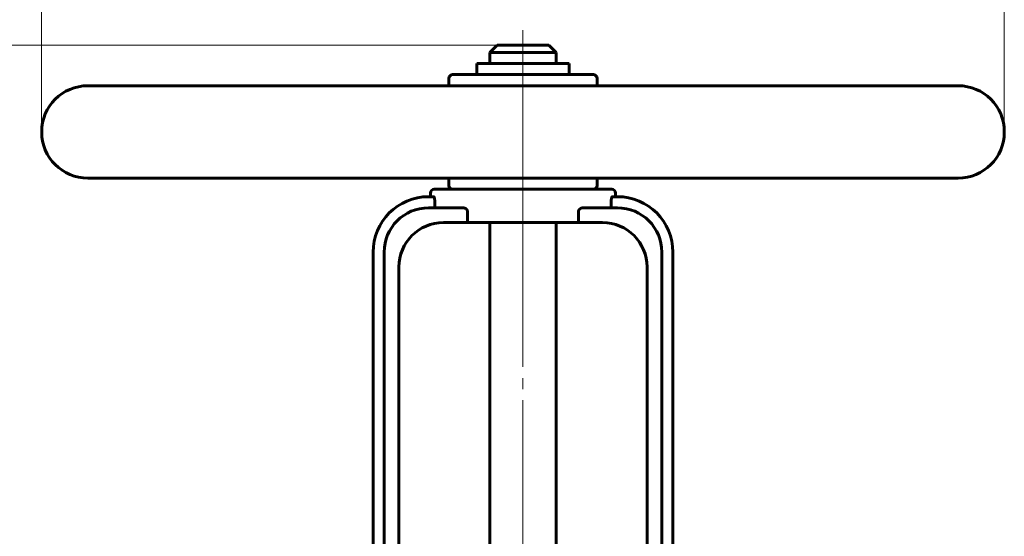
# Model space of a CAD drawing. Header units: millimetres. Extents: x 0 to 594, y 0 to 420.
# Tile 6 of 9: x 117 to 250, y 278 to 348. Entities that reach past the tile are written whole.
import ezdxf

# ---------------------------------------------------------------- set-up
doc = ezdxf.new("R2010")
doc.units = ezdxf.units.MM
for name, pattern in [('K5LT_AXLED', [32.010279, 27.510279, -1.5, 1.5, -1.5]), ('K5LT_BASIC', [0]), ('K5LT_THIN', [0])]:
    doc.linetypes.add(name, pattern=pattern)
doc.layers.add('Системный слой', color=7, linetype='Continuous')
doc.layers.add('Системный слой (1)', color=7, linetype='Continuous', true_color=0x6c6c6c)
doc.styles.add('KDIMTEXTSTYLE', font='GOST_AU.SHX', dxfattribs={"width": 0.96, "oblique": 15, "height": 5})
doc.styles.add('KTEXTSTYLE', font='GOST_AU.SHX', dxfattribs={"width": 0.56, "height": 5})
doc.dimstyles.new('KDIMSTYLE (0.50)', dxfattribs={"dimtxt": 5, "dimasz": 1, "dimexe": 2, "dimexo": 0, "dimgap": 1, "dimtad": 1, "dimlfac": 2, "dimtxsty": 'KDIMTEXTSTYLE', "dimsah": 1, "dimcen": 0, "dimdle": 1, "dimadec": 0, "dimazin": 0, "dimtfac": 0.667, "dimtmove": 0, "dimatfit": 3, "dimfxl": 1, "dimtvp": 1, "dimtolj": 1, "dimtzin": 0, "dimarcsym": 0})

# ---------------------------------------------------------------- blocks, each defined once
blk = doc.blocks.new('U5')
at = {"layer": 'Системный слой (1)', "color": 143, "linetype": 'K5LT_BASIC', "lineweight": 60, "true_color": 0x33acca}
for p, q in [((185.09, 344.58), (181.59, 344.58)), ((188.59, 344.58), (185.09, 344.58))]:
    blk.add_line(p, q, dxfattribs=at)
blk = doc.blocks.new('D0')
at = {"layer": 'Системный слой (1)'}
for points in [[(88.35, 339.58), (87.7, 344.58), (87.04, 339.58), (87.7, 340.08)], [(87.7, 119.58), (88.35, 124.58), (87.7, 124.08), (87.04, 124.58)]]:
    blk.add_hatch(color=7, dxfattribs=at).paths.add_polyline_path(points)
at = {"layer": 'Системный слой (1)', "color": 7, "linetype": 'K5LT_THIN', "lineweight": 18, "true_color": 0xffffff}
for p, q in [((181.59, 344.58), (85.7, 344.58)), ((87.04, 339.58), (87.7, 344.58)), ((87.7, 344.58), (88.35, 339.58)), ((87.7, 344.58), (87.7, 119.58)), ((87.7, 340.08), (87.04, 339.58)), ((88.35, 339.58), (87.7, 340.08)), ((87.7, 119.58), (87.04, 124.58)), ((87.04, 124.58), (87.7, 124.08)), ((87.7, 124.08), (88.35, 124.58)), ((88.35, 124.58), (87.7, 119.58)), ((135.59, 119.58), (85.7, 119.58))]:
    blk.add_line(p, q, dxfattribs=at)
blk.add_wipeout([(86.7, 226.68), (79.31, 226.68), (79.31, 237.06), (86.7, 237.06)]).dxf.layer = 'Системный слой (1)'
at = {"layer": 'Системный слой (1)', "color": 7, "insert": (80.11, 226.68), "char_height": 5, "attachment_point": 1, "rotation": 90, "style": 'KTEXTSTYLE'}
blk.add_mtext('\\H5.0;\\W1.000;\\Q15;\\Q15;\\W0.960;450', dxfattribs=at)
blk = doc.blocks.new('KDIMARROW_01')
at = {"layer": 'Системный слой'}
blk.add_hatch(color=0, dxfattribs=at).paths.add_polyline_path([(0, 0), (-5, 0.66), (-4.5, 0), (-5, -0.66)])
at = {"layer": 'Системный слой', "color": 0, "linetype": 'K5LT_THIN', "lineweight": 18}
for p, q in [((-4.5, 0), (-5, 0.66)), ((-5, 0.66), (0, 0)), ((0, 0), (-5, -0.66)), ((-5, -0.66), (-4.5, 0))]:
    blk.add_line(p, q, dxfattribs=at)
at = {"layer": 'Системный слой (1)', "color": 0, "linetype": 'K5LT_THIN', "lineweight": 18}
blk.add_line((397.98, 163.33), (397.48, 163.33), dxfattribs=at)
blk = doc.blocks.new('D2')
at = {"layer": 'Системный слой (1)'}
for points in [[(125.09, 361.61), (124.59, 362.26), (125.09, 362.92), (120.09, 362.26)], [(245.09, 361.61), (250.09, 362.26), (245.09, 362.92), (245.59, 362.26)]]:
    blk.add_hatch(color=7, dxfattribs=at).paths.add_polyline_path(points)
at = {"layer": 'Системный слой (1)', "color": 7, "linetype": 'K5LT_THIN', "lineweight": 18, "true_color": 0xffffff}
for p, q in [((120.09, 332.83), (120.09, 364.26)), ((250.09, 332.83), (250.09, 364.26)), ((120.09, 362.26), (125.09, 362.92)), ((125.09, 361.61), (120.09, 362.26)), ((120.09, 362.26), (250.09, 362.26)), ((125.09, 362.92), (124.59, 362.26)), ((124.59, 362.26), (125.09, 361.61)), ((245.59, 362.26), (245.09, 362.92)), ((245.09, 362.92), (250.09, 362.26)), ((250.09, 362.26), (245.09, 361.61)), ((245.09, 361.61), (245.59, 362.26))]:
    blk.add_line(p, q, dxfattribs=at)
blk.add_wipeout([(177.7, 363.26), (177.7, 370.65), (191.89, 370.65), (191.89, 363.26)]).dxf.layer = 'Системный слой (1)'
at = {"layer": 'Системный слой (1)', "color": 7, "char_height": 5, "attachment_point": 1, "style": 'KTEXTSTYLE'}
for s, insert in [('\\H5.0;\\W1.000;\\Q15;\\Q15;\\W0.960;∅', (177.7, 369.85)), ('\\H5.0;\\W1.000;\\Q15;\\Q15;\\W0.960;260', (181.01, 369.85))]:
    blk.add_mtext(s, dxfattribs=dict(at, insert=insert))

msp = doc.modelspace()

# ---------------------------------------------------------------- linework, layer by layer
at = {"layer": 'Системный слой (1)', "color": 143, "linetype": 'K5LT_BASIC', "lineweight": 60, "true_color": 0x33acca}
for p, q in [((181.5926, 344.5849), (180.5926, 343.5849)), ((188.5926, 344.5849), (189.5926, 343.5849)), ((180.5926, 342.0849), (180.5926, 343.5849)), ((180.5926, 343.5849), (185.0926, 343.5849)), ((185.0926, 343.5849), (189.5926, 343.5849)), ((189.5926, 342.0849), (189.5926, 343.5849)), ((178.8426, 342.0849), (191.3426, 342.0849)), ((178.8426, 340.5849), (178.8426, 342.0849)), ((191.3426, 340.5849), (191.3426, 342.0849)), ((194.5926, 340.5849), (175.5926, 340.5849)), ((243.8426, 339.0849), (126.3426, 339.0849)), ((175.0926, 339.0849), (175.0926, 340.0849)), ((195.0926, 339.0849), (195.0926, 340.0849)), ((243.8426, 326.5849), (126.3426, 326.5849)), ((175.0926, 325.5849), (175.0926, 326.5849)), ((195.0926, 325.5849), (195.0926, 326.5849)), ((172.5926, 324.0849), (172.5926, 324.5849)), ((197.0926, 325.0849), (173.0926, 325.0849)), ((197.5926, 324.0849), (197.5926, 324.5849)), ((173.0225, 324.0849), (172.3426, 324.0849)), ((173.1684, 323.0849), (173.1684, 323.5849)), ((197.0168, 323.5849), (197.0168, 323.0849)), ((197.8426, 324.0849), (197.1627, 324.0849)), ((176.9686, 322.5849), (172.3426, 322.5849)), ((177.5926, 320.5849), (177.5926, 322.0849)), ((192.5926, 322.0849), (192.5926, 320.5849)), ((197.8426, 322.5849), (193.2166, 322.5849)), ((174.3426, 320.5849), (177.5926, 320.5849)), ((192.5926, 320.5849), (177.5926, 320.5849)), ((180.5926, 256.2099), (180.5926, 320.5849)), ((189.5926, 256.2099), (189.5926, 320.5849)), ((192.5926, 320.5849), (195.8426, 320.5849)), ((164.8426, 316.5849), (164.8426, 251.2099)), ((166.3426, 316.5849), (166.3426, 251.2099)), ((203.8426, 251.2099), (203.8426, 316.5849)), ((205.3426, 251.2099), (205.3426, 316.5849)), ((168.3426, 253.2099), (168.3426, 314.5849)), ((201.8426, 314.5849), (201.8426, 253.2099))]:
    msp.add_line(p, q, dxfattribs=at)
at = {"layer": 'Системный слой (1)', "color": 30, "linetype": 'K5LT_AXLED', "lineweight": 18, "true_color": 0xff8000}
msp.add_line((185.0926, 328.5849), (185.0926, 245.0907), dxfattribs=at)
at = {"layer": 'Системный слой (1)', "color": 143, "linetype": 'K5LT_BASIC', "lineweight": 60, "true_color": 0x33acca}
for centre, radius, start, end in [((175.5926, 340.0849), 0.5, 90, 180), ((194.5926, 340.0849), 0.5, 0, 90), ((126.3426, 332.8349), 6.25, 90, 270), ((243.8426, 332.8349), 6.25, 270, 90), ((173.0926, 324.5849), 0.5, 90, 180), ((175.5926, 325.5849), 0.5, 180, 270), ((194.5926, 325.5849), 0.5, 270, 0), ((197.0926, 324.5849), 0.5, 0, 90), ((172.3426, 316.5849), 7.5, 90, 180), ((197.8426, 316.5849), 7.5, 0, 90), ((172.3426, 316.5849), 6, 90, 180), ((197.8426, 316.5849), 6, 0, 90), ((174.3426, 314.5849), 6, 90, 180), ((195.8426, 314.5849), 6, 0, 90)]:
    msp.add_arc(centre, radius, start, end, dxfattribs=at)
for points, knots in [([(173.0225, 324.0849), (173.0293, 324.0849), (173.0426, 324.0813), (173.0663, 324.0619), (173.089, 324.0279), (173.1086, 323.9833), (173.1218, 323.9446), (173.1303, 323.9143), (173.1383, 323.8817), (173.146, 323.8453), (173.154, 323.7964), (173.1611, 323.7398), (173.1669, 323.6687), (173.1684, 323.6146), (173.1684, 323.5849)], [0, 0, 0, 0, 1.52725419, 2.8921041, 4.9848382, 6.37944366, 7.45849248, 8.43095067, 8.83661672, 9.88633076, 10.92484327, 11.92721708, 13.26405925, 15, 15, 15, 15]), ([(197.0168, 323.5849), (197.0168, 323.6193), (197.0185, 323.6726), (197.0256, 323.7559), (197.0344, 323.8194), (197.0459, 323.878), (197.0558, 323.9183), (197.064, 323.9457), (197.0732, 323.9732), (197.0866, 324.0077), (197.1065, 324.0447), (197.1282, 324.0708), (197.1468, 324.0828), (197.158, 324.0849), (197.1627, 324.0849)], [0, 0, 0, 0, 2.0133515, 3.01088308, 4.79387566, 5.84308917, 6.92271936, 7.78504128, 8.14187877, 9.36482447, 11.05298897, 12.54540989, 13.95217421, 15, 15, 15, 15]), ([(173.1684, 323.0849), (173.1684, 323.0469), (173.1704, 322.9883), (173.1787, 322.9014), (173.1876, 322.8426), (173.1988, 322.7894), (173.2085, 322.7525), (173.2173, 322.7252), (173.2273, 322.6977), (173.2423, 322.6632), (173.2654, 322.6258), (173.292, 322.5993), (173.316, 322.5871), (173.331, 322.5849), (173.3373, 322.5849)], [0, 0, 0, 0, 2.20303767, 3.28116077, 4.98475973, 5.78159066, 6.84810647, 7.70096633, 8.05468916, 9.27158154, 10.96663177, 12.47922724, 13.92123905, 15, 15, 15, 15]), ([(176.9686, 322.5849), (176.9983, 322.5849), (177.0516, 322.5815), (177.1355, 322.5664), (177.2196, 322.5414), (177.3044, 322.5034), (177.3686, 322.4636), (177.4149, 322.4282), (177.4478, 322.3989), (177.4769, 322.3686), (177.5024, 322.3379), (177.526, 322.3046), (177.5494, 322.2643), (177.5681, 322.222), (177.5837, 322.1717), (177.5913, 322.1267), (177.5926, 322.095), (177.5926, 322.0849)], [0, 0, 0, 0, 2.13515847, 3.68689587, 5.64415643, 7.77147005, 9.5334434, 10.3916585, 11.4180294, 12.27465687, 12.93478027, 13.73793699, 14.57414046, 15.52771513, 16.2726241, 17.44882867, 18, 18, 18, 18]), ([(192.5926, 322.0849), (192.5926, 322.1072), (192.596, 322.1452), (192.6097, 322.2015), (192.6307, 322.2555), (192.6581, 322.3035), (192.6931, 322.3519), (192.7283, 322.3906), (192.7685, 322.4267), (192.81, 322.4587), (192.8585, 322.4897), (192.9272, 322.5253), (193.0105, 322.5568), (193.1142, 322.5799), (193.1819, 322.5849), (193.2166, 322.5849)], [0, 0, 0, 0, 1.07720194, 1.84028684, 2.80540502, 3.89320798, 4.55401396, 5.81765237, 6.63913104, 7.54580171, 8.76248873, 9.83707855, 11.86096772, 13.78656135, 16, 16, 16, 16]), ([(196.8479, 322.5849), (196.8571, 322.5849), (196.8748, 322.5886), (196.9038, 322.6077), (196.9278, 322.6374), (196.9461, 322.6712), (196.9589, 322.7001), (196.9707, 322.7326), (196.9813, 322.7694), (196.9894, 322.8035), (196.9963, 322.8378), (197.0028, 322.8771), (197.0096, 322.931), (197.0154, 323.0017), (197.0168, 323.0555), (197.0168, 323.0849)], [0, 0, 0, 0, 1.67016913, 3.15878933, 5.2565769, 6.27061779, 7.05920218, 8.22403932, 9.30144864, 10.15170895, 10.77643949, 11.71422157, 12.76926036, 14.17560991, 16, 16, 16, 16])]:
    msp.add_open_spline(points, degree=3, knots=knots, dxfattribs=at)

# ---------------------------------------------------------------- block references
at = {"layer": 'Системный слой (1)'}
msp.add_blockref('U5', (0, 0), dxfattribs=at)

# ---------------------------------------------------------------- next in the draw order: dimensions: what is measured, and where the dimension line sits
at = {"layer": 'Системный слой (1)', "color": 7}
dim = msp.add_linear_dim(base=(87.6962, 344.5849), p1=(135.5926, 119.5849), p2=(181.5926, 344.5849), angle=90, dimstyle='KDIMSTYLE (0.50)', override={"dimexo": 0, "dimpost": '\\H5.0;\\W0.960;\\Q15;<>', "dimblk1": 'KDIMARROW_01', "dimblk2": 'KDIMARROW_01', "dimse1": 0, "dimse2": 0, "dimclrt": 7, "dimtol": 1, "dimtp": 0, "dimtm": 0, "dimtdec": 5, "dimtolj": 1}, dxfattribs=at)
dim.commit()
dim.dimension.update_dxf_attribs({"geometry": 'D0', "text_midpoint": (87.6962, 232.0849), "dimtype": 160})

# ---------------------------------------------------------------- next in the draw order: dimensions: what is measured, and where the dimension line sits
dim = msp.add_linear_dim(base=(120.0926, 362.2644), p1=(250.0926, 332.8349), p2=(120.0926, 332.8349), dimstyle='KDIMSTYLE (0.50)', override={"dimexo": 0, "dimpost": '\\H5.0;\\W0.960;\\Q15;∅<>', "dimblk1": 'KDIMARROW_01', "dimblk2": 'KDIMARROW_01', "dimse1": 0, "dimse2": 0, "dimclrt": 7, "dimtol": 1, "dimtp": 0, "dimtm": 0, "dimtdec": 5, "dimtolj": 1}, dxfattribs=at)
dim.commit()
dim.dimension.update_dxf_attribs({"geometry": 'D2', "text_midpoint": (185.0926, 362.2644), "dimtype": 160})

# ---------------------------------------------------------------- next in the draw order: linework, layer by layer
at = {"layer": 'Системный слой (1)', "color": 30, "linetype": 'K5LT_AXLED', "lineweight": 18, "true_color": 0xff8000}
for p, q in [((185.0926, 346.5849), (185.0926, 337.0849)), ((185.0926, 338.5849), (185.0926, 327.0849))]:
    msp.add_line(p, q, dxfattribs=at)

doc.saveas('drawing.dxf')
